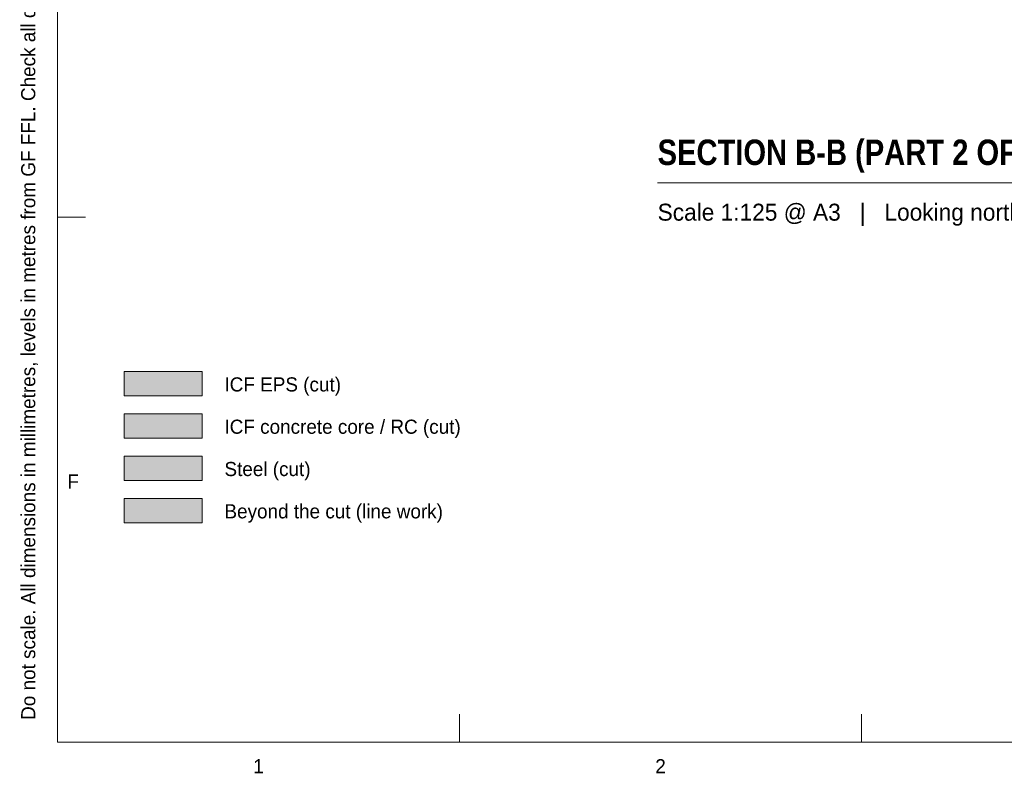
# Model space of a CAD drawing. Header units: millimetres. Extents: x 17 to 413, y 4 to 292.
# Tile 1 of 44: x 17 to 105, y 4 to 72. Entities that reach past the tile are written whole.
import ezdxf
from ezdxf.enums import TextEntityAlignment as Align

# ---------------------------------------------------------------- set-up
doc = ezdxf.new("R2010")
doc.units = ezdxf.units.MM
for name, color, linetype in [('FILL-C_BDBDBF', 7, 'Continuous'), ('FILL-EPS', 7, 'Continuous'), ('FILL-STEEL', 7, 'Continuous'), ('FILL-WHITE', 7, 'Continuous'), ('LINE-INK', 7, 'Continuous'), ('TEXT-INK', 7, 'Continuous'), ('TEXT-STEEL_GREY', 7, 'Continuous')]:
    doc.layers.add(name, color=color, linetype=linetype)
doc.styles.add('OpenSansCondensed-Bold', font='OpenSansCondensed-Bold.ttf')

msp = doc.modelspace()

# ---------------------------------------------------------------- hatches: boundary and pattern name
at = {"layer": 'FILL-C_BDBDBF', "true_color": 0xbdbdbf}
h = msp.add_hatch(color=256, dxfattribs=at)
h.dxf.hatch_style = 1
h.paths.add_polyline_path([(26, 34.3), (33, 34.3), (33, 36.5), (26, 36.5)])
at = {"layer": 'FILL-EPS', "true_color": 0xccffff}
h = msp.add_hatch(color=256, dxfattribs=at)
h.dxf.hatch_style = 1
h.paths.add_polyline_path([(26, 38.1), (33, 38.1), (33, 40.3), (26, 40.3)])
at = {"layer": 'FILL-STEEL', "true_color": 0x0d2973}
h = msp.add_hatch(color=256, dxfattribs=at)
h.dxf.hatch_style = 1
h.paths.add_polyline_path([(26, 30.5), (33, 30.5), (33, 32.7), (26, 32.7)])
at = {"layer": 'FILL-WHITE', "true_color": 0xffffff}
h = msp.add_hatch(color=256, dxfattribs=at)
h.dxf.hatch_style = 1
h.paths.add_polyline_path([(26, 26.7), (33, 26.7), (33, 28.9), (26, 28.9)])

# ---------------------------------------------------------------- linework, layer by layer
at = {"layer": 'LINE-INK', "lineweight": 5}
for p, q in [((73.926, 57.245), (116.791, 57.245)), ((20, 54.167), (22.5, 54.167)), ((56.125, 7), (56.125, 9.5)), ((92.25, 7), (92.25, 9.5))]:
    msp.add_line(p, q, dxfattribs=at)
for points in [[(20, 7), (413, 7), (413, 290), (20, 290)], [(26, 38.1), (33, 38.1), (33, 40.3), (26, 40.3)], [(26, 34.3), (33, 34.3), (33, 36.5), (26, 36.5)], [(26, 30.5), (33, 30.5), (33, 32.7), (26, 32.7)], [(26, 26.7), (33, 26.7), (33, 28.9), (26, 28.9)]]:
    msp.add_lwpolyline(points, close=True, dxfattribs=at)

# ---------------------------------------------------------------- texts
at = {"layer": 'TEXT-INK', "style": 'OpenSansCondensed-Bold'}
msp.add_text('SECTION B-B (PART 2 OF 2)', height=2.286, dxfattribs=at).set_placement((73.926, 58.845))
at = {"layer": 'TEXT-INK'}
for s, p in [('ICF EPS (cut)', (35, 38.5)), ('ICF concrete core / RC (cut)', (35, 34.7)), ('Steel (cut)', (35, 30.9)), ('Beyond the cut (line work)', (35, 27.1))]:
    msp.add_text(s, height=1.27, dxfattribs=at).set_placement(p)
at = {"layer": 'TEXT-STEEL_GREY'}
msp.add_text('Do not scale. All dimensions in millimetres, levels in metres from GF FFL. Check all dimensions on site.', height=1.27, rotation=90, dxfattribs=at).set_placement((18, 9))
msp.add_text('Scale 1:125 @ A3   |   Looking north; levels above GF FFL', height=1.524, dxfattribs=at).set_placement((73.926, 53.845))
for s, p in [('F', (21.4, 29.783)), ('1', (38.062, 4.2)), ('2', (74.188, 4.2))]:
    msp.add_text(s, height=1.27, dxfattribs=at).set_placement(p, align=Align.CENTER)

doc.saveas('drawing.dxf')
